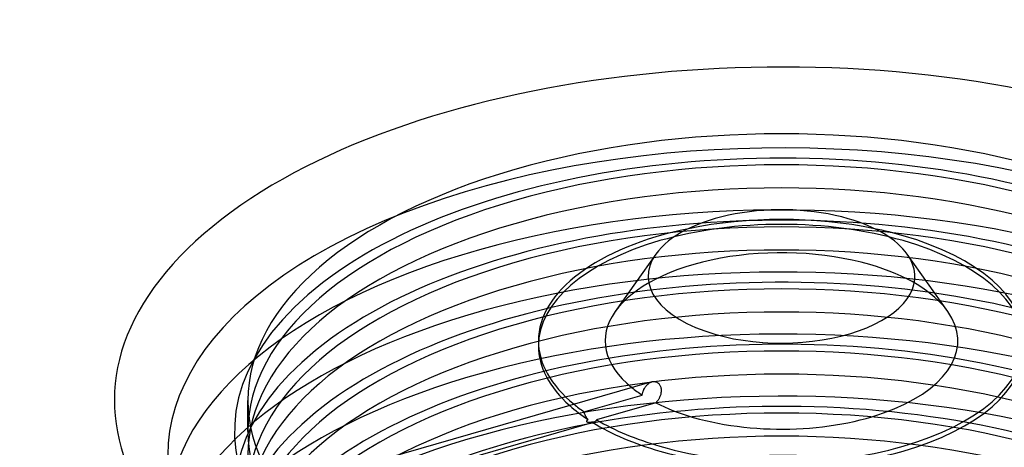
# Model space of a CAD drawing. Header units: millimetres. Extents: x -268 to 268, y -336 to 90.
# Tile 5 of 6: x -268 to 78, y -60 to 90. Entities that reach past the tile are written whole.
import ezdxf

# ---------------------------------------------------------------- set-up
doc = ezdxf.new("R2010")
doc.units = ezdxf.units.MM
doc.layers.add('HIDDEN', color=7, linetype='Continuous')
doc.layers.add('THICK', color=7, linetype='Continuous')

msp = doc.modelspace()

# ---------------------------------------------------------------- linework, layer by layer
at = {"layer": 'HIDDEN'}
for p, q in [((-47.31, -38.16), (-47.12, -37.98)), ((-47.12, -37.98), (-46.92, -37.81)), ((-46.92, -37.81), (-46.72, -37.65)), ((-46.72, -37.65), (-46.52, -37.52)), ((-46.52, -37.52), (-46.31, -37.4)), ((-46.31, -37.4), (-46.1, -37.29)), ((-46.1, -37.29), (-45.88, -37.2)), ((-45.88, -37.2), (-45.65, -37.12)), ((-49.1, -41.78), (-49.06, -41.56)), ((-49.06, -41.56), (-49.02, -41.35)), ((-49.02, -41.35), (-48.97, -41.14)), ((-48.97, -41.14), (-48.91, -40.94)), ((-48.91, -40.94), (-48.85, -40.73)), ((-48.85, -40.73), (-48.78, -40.53)), ((-48.78, -40.53), (-48.7, -40.34)), ((-48.7, -40.34), (-48.63, -40.15)), ((-48.63, -40.15), (-48.54, -39.97)), ((-48.54, -39.97), (-48.46, -39.78)), ((-48.46, -39.78), (-48.32, -39.53)), ((-48.32, -39.53), (-48.18, -39.28)), ((-48.18, -39.28), (-48.02, -39.03)), ((-48.02, -39.03), (-47.85, -38.8)), ((-47.85, -38.8), (-47.68, -38.57)), ((-47.68, -38.57), (-47.5, -38.36)), ((-47.5, -38.36), (-47.31, -38.16)), ((-188, -54.67), (-188, -43.73)), ((-69.59, -47.69), (-49.1, -41.78)), ((-69.54, -47.86), (-69.59, -47.69)), ((-69.49, -48.04), (-69.54, -47.86)), ((-69.43, -48.21), (-69.49, -48.04)), ((-69.37, -48.38), (-69.43, -48.21)), ((-69.3, -48.54), (-69.37, -48.38)), ((-69.23, -48.7), (-69.3, -48.54)), ((-69.16, -48.86), (-69.23, -48.7)), ((-69.09, -49.01), (-69.16, -48.86)), ((-69.01, -49.17), (-69.09, -49.01)), ((-68.93, -49.32), (-69.01, -49.17)), ((-68.84, -49.47), (-68.93, -49.32)), ((-68.76, -49.62), (-68.84, -49.47)), ((-68.66, -49.76), (-68.76, -49.62)), ((-68.57, -49.9), (-68.66, -49.76)), ((-68.61, -51.05), (-68.59, -50.99)), ((-68.61, -51.1), (-68.61, -51.05)), ((-68.61, -51.16), (-68.61, -51.1)), ((-68.59, -51.22), (-68.61, -51.16)), ((-68.59, -50.99), (-68.57, -50.93)), ((-68.56, -51.27), (-68.59, -51.22)), ((-68.47, -50.03), (-68.57, -49.9)), ((-68.57, -50.93), (-68.54, -50.87)), ((-68.51, -51.32), (-68.56, -51.27)), ((-68.54, -50.87), (-68.5, -50.81)), ((-68.45, -51.36), (-68.51, -51.32)), ((-68.5, -50.81), (-68.46, -50.75)), ((-68.37, -50.16), (-68.47, -50.03)), ((-68.46, -50.75), (-68.42, -50.69)), ((-68.38, -51.39), (-68.45, -51.36)), ((-68.42, -50.69), (-68.37, -50.63)), ((-68.3, -51.41), (-68.38, -51.39)), ((-68.27, -50.29), (-68.37, -50.16)), ((-68.37, -50.63), (-68.32, -50.57)), ((-68.32, -50.57), (-68.27, -50.51)), ((-68.23, -51.43), (-68.3, -51.41)), ((-68.16, -50.41), (-68.27, -50.29)), ((-68.27, -50.51), (-68.21, -50.46)), ((-68.14, -51.44), (-68.23, -51.43)), ((-68.21, -50.46), (-68.16, -50.41)), ((-68.06, -51.45), (-68.14, -51.44)), ((-67.97, -51.46), (-68.06, -51.45)), ((-67.88, -51.46), (-67.97, -51.46)), ((-67.79, -51.46), (-67.88, -51.46)), ((-67.69, -51.46), (-67.79, -51.46)), ((-67.59, -51.45), (-67.69, -51.46)), ((-67.49, -51.45), (-67.59, -51.45)), ((-67.39, -51.44), (-67.49, -51.45)), ((-67.29, -51.43), (-67.39, -51.44)), ((-67.19, -51.42), (-67.29, -51.43)), ((-67.09, -51.41), (-67.19, -51.42)), ((-66.99, -51.39), (-67.09, -51.41)), ((-66.89, -51.38), (-66.99, -51.39)), ((-66.79, -51.36), (-66.89, -51.38)), ((-66.69, -51.35), (-66.79, -51.36)), ((-66.57, -51.37), (-66.69, -51.35)), ((-66.46, -51.38), (-66.57, -51.37)), ((-66.35, -51.38), (-66.46, -51.38)), ((-66.24, -51.37), (-66.35, -51.38)), ((-66.13, -51.35), (-66.24, -51.37)), ((-66.03, -51.33), (-66.13, -51.35))]:
    msp.add_line(p, q, dxfattribs=at)
for centre, major_axis, start_param, end_param in [((0, -62.81), (216.2, 0), 1.047198, 3.581675), ((0, -54.67), (192.7, 0), 1.047198, 4.18879), ((0, -43.73), (-188, 0), -2.094395, -0.000001), ((0, -54.67), (188, 0), 1.047198, 3.141591), ((0, -62.81), (-188, 0), -2.094395, -0.000001), ((0, -76.53), (192.7, 0), 1.047198, 4.133318), ((0, -84.68), (216.2, 0), 1.047198, 3.191825), ((0, -54.67), (192.7, 0), -2.094395, 1.047198), ((0, -76.53), (188, 0), 1.047198, 3.141591), ((0, -22.73), (85.65, 0), 1.17799, 1.963602), ((0, -24.47), (85.65, 0), 1.047198, 3.141597), ((0, -98.4), (192.7, 0), 1.047198, 4.133318), ((0, -84.68), (-188, 0), -2.094395, -0.000001), ((0, -24.47), (85.65, 0), -0.000001, 1.047198), ((0, -22.73), (62.15, 0), 1.047198, 2.801753), ((0, -106.54), (216.2, 0), 1.047198, 3.040276), ((0, -22.73), (62.15, 0), 0.33984, 1.047198), ((0, -98.4), (188, 0), 1.047198, 3.141591), ((0, -106.54), (-188, 0), -2.094395, -0.000001), ((0, -120.27), (192.7, 0), 1.047198, 4.133318), ((0, -128.41), (216.2, 0), 1.047198, 3.040276), ((0, -120.27), (188, 0), 1.047198, 3.141591), ((0, -128.41), (-188, 0), -2.094395, -0.000001), ((0, -142.14), (192.7, 0), 1.047198, 4.133318), ((0, -150.28), (216.2, 0), 1.047198, 3.040276), ((0, -22.73), (62.15, 0), -2.584072, -2.481643), ((0, -43.73), (-188, 0), -0.000001, 1.047198), ((0, -142.14), (188, 0), 1.047198, 3.141591), ((0, -43.73), (-188, 0), 1.047198, 3.141591), ((0, -22.73), (85.65, 0), -2.593381, -2.519199), ((0, -24.47), (85.65, 0), -2.62876, -2.491148), ((0, -161.77), (-197.4, 0), -2.094395, -0.523599), ((0, -24.47), (85.65, 0), -2.463209, -2.459715), ((0, -150.28), (-188, 0), -2.094395, -0.000001), ((0, -54.67), (188, 0), 3.141591, 4.18879), ((0, -54.67), (188, 0), -2.094395, -0.000001), ((0, -157.44), (-188, 0), -2.094395, -0.000001)]:
    msp.add_ellipse(centre, major_axis=major_axis, ratio=0.5, start_param=start_param, end_param=end_param, dxfattribs=at)
at = {"layer": 'THICK'}
for p, q in [((-44.31, 7.83), (-58.6, -12.37)), ((58.6, -12.37), (44.31, 7.83)), ((-85.65, -22.73), (-85.65, -24.47)), ((-45.65, -37.12), (-150.69, -67.44)), ((-45.65, -37.12), (-45.44, -37.07)), ((-45.44, -37.07), (-45.22, -37.03)), ((-45.22, -37.03), (-45, -37.02)), ((-45, -37.02), (-44.79, -37.02)), ((-44.79, -37.02), (-44.58, -37.04)), ((-44.58, -37.04), (-44.37, -37.08)), ((-44.37, -37.08), (-44.17, -37.14)), ((-44.17, -37.14), (-43.98, -37.22)), ((-43.98, -37.22), (-43.79, -37.32)), ((-43.79, -37.32), (-43.61, -37.44)), ((-43.61, -37.44), (-43.43, -37.59)), ((-43.43, -37.59), (-43.26, -37.75)), ((-43.26, -37.75), (-43.11, -37.93)), ((-43.11, -37.93), (-42.97, -38.13)), ((-42.97, -38.13), (-42.84, -38.34)), ((-42.84, -38.34), (-42.73, -38.57)), ((-42.73, -38.57), (-42.64, -38.81)), ((-42.57, -41.55), (-42.65, -41.82)), ((-42.64, -38.81), (-42.56, -39.05)), ((-42.51, -41.27), (-42.57, -41.55)), ((-42.56, -39.05), (-42.5, -39.3)), ((-42.46, -40.98), (-42.51, -41.27)), ((-42.5, -39.3), (-42.45, -39.57)), ((-42.43, -40.69), (-42.46, -40.98)), ((-42.45, -39.57), (-42.42, -39.84)), ((-42.41, -40.41), (-42.43, -40.69)), ((-42.42, -39.84), (-42.41, -40.12)), ((-42.41, -40.12), (-42.41, -40.41)), ((-44.31, -44.52), (-65.14, -50.53)), ((-44.16, -44.38), (-44.31, -44.52)), ((-44.02, -44.23), (-44.16, -44.38)), ((-43.89, -44.08), (-44.02, -44.23)), ((-43.75, -43.92), (-43.89, -44.08)), ((-43.62, -43.75), (-43.75, -43.92)), ((-43.5, -43.58), (-43.62, -43.75)), ((-43.38, -43.4), (-43.5, -43.58)), ((-43.27, -43.22), (-43.38, -43.4)), ((-43.16, -43.03), (-43.27, -43.22)), ((-43.06, -42.85), (-43.16, -43.03)), ((-42.94, -42.6), (-43.06, -42.85)), ((-42.83, -42.34), (-42.94, -42.6)), ((-42.74, -42.09), (-42.83, -42.34)), ((-42.65, -41.82), (-42.74, -42.09)), ((-66.02, -51.33), (-148.47, -75.13)), ((-65.92, -51.29), (-66.03, -51.33)), ((-65.83, -51.25), (-65.92, -51.29)), ((-65.74, -51.2), (-65.83, -51.25)), ((-65.65, -51.15), (-65.74, -51.2)), ((-65.57, -51.08), (-65.65, -51.15)), ((-65.49, -51.01), (-65.57, -51.08)), ((-65.41, -50.93), (-65.49, -51.01)), ((-65.33, -50.84), (-65.41, -50.93)), ((-65.26, -50.75), (-65.33, -50.84)), ((-65.2, -50.64), (-65.26, -50.75)), ((-65.14, -50.53), (-65.2, -50.64))]:
    msp.add_line(p, q, dxfattribs=at)
for centre, major_axis, start_param, end_param in [((0, -43.73), (235, 0), 1.047198, 4.18879), ((0, -43.73), (235, 0), -2.094395, 1.047198), ((0, 0), (47, 0), 1.047198, 2.801755), ((0, 0), (47, 0), 0.33984, 1.047198), ((0, -22.73), (85.65, 0), 1.963602, 3.141585), ((0, -22.73), (85.65, 0), 1.047198, 1.17799), ((0, -22.73), (85.65, 0), -0.000001, 1.047198), ((0, 0), (47, 0), 2.801755, 4.18879), ((0, 0), (47, 0), -2.094395, 0.33984), ((0, -22.73), (62.15, 0), 2.801753, 3.699114), ((0, -22.73), (62.15, 0), -2.094395, 0.33984), ((0, -22.73), (85.65, 0), 3.141585, 3.689804), ((0, -22.73), (85.65, 0), -2.094395, -0.000001), ((0, -24.47), (85.65, 0), -3.141588, -2.62876), ((0, -24.47), (85.65, 0), -2.094395, -0.000001), ((0, -22.73), (62.15, 0), -2.364414, -2.094395), ((0, -24.47), (85.65, 0), -2.459715, -2.094395), ((0, -22.73), (85.65, 0), -2.434934, -2.094395)]:
    msp.add_ellipse(centre, major_axis=major_axis, ratio=0.5, start_param=start_param, end_param=end_param, dxfattribs=at)

doc.saveas('drawing.dxf')
